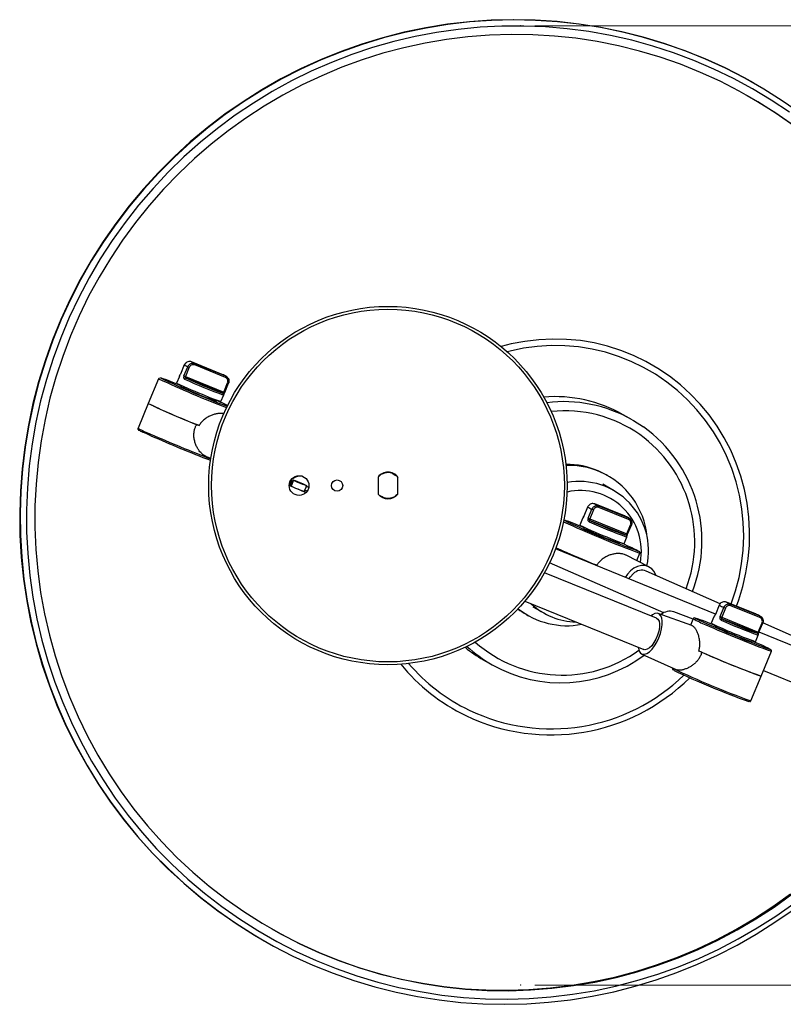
# Model space of a CAD drawing. Header units: millimetres. Extents: x 621 to 846, y 355 to 640.
# Tile 5 of 6: x 621 to 675, y 570 to 640. Entities that reach past the tile are written whole.
import ezdxf

# ---------------------------------------------------------------- set-up
doc = ezdxf.new("R2010")
doc.units = ezdxf.units.MM
doc.header["$PDSIZE"] = -1
doc.styles.add('SLDTEXTSTYLE0', font='TXT', dxfattribs={"width": 0.75})
doc.dimstyles.new('SLDDIMSTYLE2', dxfattribs={"dimtxt": 3.5, "dimasz": 3.302, "dimexe": 0, "dimexo": 0.0625, "dimgap": 0.875, "dimtad": 1, "dimdec": 0, "dimlfac": 5, "dimrnd": 1e-09, "dimzin": 12, "dimdsep": 46, "dimtxsty": 'SLDTEXTSTYLE0', "dimsah": 1, "dimcen": 0.09, "dimadec": 0, "dimazin": 3, "dimtfac": 1, "dimtofl": 0, "dimtmove": 0, "dimatfit": 3, "dimfxl": 0, "dimfrac": 2, "dimtolj": 1, "dimtzin": 12, "dimarcsym": 0})

# ---------------------------------------------------------------- blocks, each defined once
blk = doc.blocks.new('_D_2')
at = {"color": 7, "linetype": 'Continuous', "lineweight": 0}
for p, q in [((657.865, 639.514), (704.861, 639.514)), ((703.861, 639.514), (703.861, 571.514)), ((657.865, 571.514), (704.861, 571.514))]:
    blk.add_line(p, q, dxfattribs=at)
at = {"color": 7, "linetype": 'Continuous', "lineweight": 18}
for points in [[(703.861, 639.514), (703.353, 636.212), (704.369, 636.212)], [(703.861, 571.514), (704.369, 574.816), (703.353, 574.816)]]:
    blk.add_solid(points, dxfattribs=at)
at = {"color": 7, "linetype": 'Continuous', "lineweight": 18, "insert": (699.349, 608.488), "char_height": 3.5, "attachment_point": 1, "rotation": 90, "style": 'SLDTEXTSTYLE0'}
blk.add_mtext('340', dxfattribs=at)

msp = doc.modelspace()

# ---------------------------------------------------------------- linework, layer by layer
at = {"color": 7, "linetype": 'Continuous', "lineweight": 25}
for p, q in [((673.382, 635.444), (673.354, 635.46)), ((635.707, 614.805), (633.538, 615.69)), ((633.538, 615.69), (633.539, 615.69)), ((635.707, 614.805), (633.539, 615.69)), ((633.019, 615.471), (632.75, 614.825)), ((633.019, 615.471), (632.75, 614.825)), ((632.997, 614.704), (633.266, 615.351)), ((633.019, 615.471), (633.019, 615.471)), ((633.373, 615.305), (633.104, 614.659)), ((635.93, 614.585), (633.762, 615.47)), ((633.771, 615.577), (635.939, 614.692)), ((631.201, 614.498), (630.471, 612.744)), ((632.679, 614.664), (632.478, 614.183)), ((632.75, 614.825), (632.75, 614.825)), ((633.104, 614.659), (635.819, 613.55)), ((635.752, 613.468), (633.152, 614.529)), ((635.707, 614.805), (635.707, 614.805)), ((635.819, 613.55), (636.088, 614.196)), ((632.748, 614.049), (632.717, 613.975)), ((635.883, 613.526), (636.152, 614.172)), ((636.151, 614.172), (636.152, 614.172)), ((635.302, 612.899), (635.333, 612.973)), ((635.617, 612.876), (635.817, 613.358)), ((630.471, 612.744), (629.741, 610.99)), ((664.747, 611.589), (664.117, 611.948)), ((634.069, 611.179), (633.899, 611.254)), ((634.569, 608.986), (634.897, 608.86)), ((662.909, 607.687), (662.352, 607.964)), ((640.548, 607.125), (640.622, 607.304)), ((640.767, 607.3), (640.593, 606.88)), ((640.671, 607.284), (640.594, 607.1)), ((646.749, 607.524), (646.749, 606.324)), ((647.744, 607.796), (647.489, 607.865)), ((647.744, 607.796), (648.016, 607.644)), ((648.054, 607.61), (648.149, 607.494)), ((648.149, 606.324), (648.149, 607.524)), ((663.02, 607.623), (662.909, 607.687)), ((640.56, 606.904), (640.449, 606.949)), ((640.449, 606.945), (640.467, 606.936)), ((640.467, 606.936), (640.466, 606.934)), ((640.594, 607.1), (640.548, 607.125)), ((640.595, 606.885), (640.56, 606.904)), ((640.671, 607.068), (640.594, 607.1)), ((641.516, 606.496), (641.691, 606.915)), ((641.558, 606.596), (641.724, 606.526)), ((641.602, 606.686), (641.596, 606.688)), ((641.602, 606.686), (641.677, 606.866)), ((663.44, 606.578), (662.674, 607.015)), ((661.597, 605.397), (661.328, 604.751)), ((661.598, 605.397), (661.329, 604.75)), ((661.597, 605.397), (661.598, 605.397)), ((661.638, 604.605), (661.907, 605.251)), ((662.016, 605.205), (661.747, 604.559)), ((664.208, 604.768), (662.108, 605.621)), ((664.209, 604.768), (662.108, 605.621)), ((662.108, 605.621), (662.108, 605.621)), ((664.497, 604.522), (662.396, 605.374)), ((662.399, 605.484), (664.499, 604.631)), ((661.235, 604.579), (661.043, 604.118)), ((661.235, 604.578), (661.235, 604.579)), ((661.747, 604.559), (664.378, 603.491)), ((664.319, 603.404), (661.801, 604.427)), ((664.208, 604.768), (664.209, 604.768)), ((661.312, 603.985), (661.281, 603.91)), ((664.378, 603.491), (664.647, 604.137)), ((664.434, 603.47), (664.703, 604.116)), ((664.702, 604.117), (664.703, 604.116)), ((664.181, 602.811), (664.374, 603.273)), ((664.373, 603.274), (664.374, 603.273)), ((670.656, 597.802), (659.328, 602.434)), ((663.866, 602.834), (663.897, 602.908)), ((665.943, 601.163), (664.331, 601.986)), ((665.086, 601.601), (665.305, 602.127)), ((667, 597.904), (658.907, 601.447)), ((662.25, 601.272), (662.101, 601.338)), ((666.486, 597.528), (658.543, 600.744)), ((670.989, 598.539), (665.756, 600.864)), ((657.144, 598.721), (665.585, 595.303)), ((657.719, 598.329), (658.485, 597.892)), ((670.921, 598.439), (670.652, 597.793)), ((670.923, 598.438), (670.654, 597.792)), ((670.989, 597.635), (671.258, 598.282)), ((671.368, 598.235), (671.099, 597.589)), ((673.492, 597.828), (671.427, 598.664)), ((671.428, 598.664), (671.427, 598.664)), ((673.493, 597.828), (671.428, 598.664)), ((671.743, 598.517), (673.808, 597.681)), ((673.809, 597.57), (671.744, 598.406)), ((657.261, 597.784), (657.372, 597.721)), ((668.982, 597), (666.607, 597.856)), ((669.07, 597.454), (667.713, 597.974)), ((669.08, 597.479), (668.894, 597.032)), ((670.549, 597.626), (670.357, 597.164)), ((671.099, 597.589), (673.686, 596.542)), ((673.632, 596.453), (671.155, 597.456)), ((673.492, 597.828), (673.493, 597.828)), ((670.627, 597.031), (670.596, 596.957)), ((673.686, 596.542), (673.955, 597.188)), ((673.739, 596.522), (674.008, 597.168)), ((679.235, 594.875), (674.014, 597.195)), ((673.496, 595.858), (673.688, 596.319)), ((677.969, 594.811), (673.746, 596.538)), ((673.181, 595.881), (673.212, 595.955)), ((665.443, 594.983), (667.908, 593.872)), ((669.69, 595.112), (669.484, 595.195)), ((673.889, 593.42), (674.619, 595.174)), ((654.208, 594.575), (654.838, 594.216)), ((667.631, 593.997), (667.62, 593.972)), ((673.159, 591.666), (673.889, 593.42)), ((674.055, 593.819), (677.061, 592.589)), ((638.673, 574.655), (638.701, 574.639))]:
    msp.add_line(p, q, dxfattribs=at)
at = {"color": 8, "linetype": 'Continuous', "lineweight": 25}
for p, q in [((659.91, 604.474), (659.927, 604.464)), ((664.319, 603.403), (664.319, 603.404)), ((670.552, 597.622), (670.549, 597.626)), ((673.634, 596.449), (673.632, 596.453))]:
    msp.add_line(p, q, dxfattribs=at)
at = {"color": 7, "linetype": 'Continuous', "lineweight": 25, "flags": 128}
for points in [[(673.354, 635.46), (672.712, 635.817), (671.333, 636.525), (669.923, 637.169), (668.485, 637.749), (667.021, 638.263), (665.536, 638.71), (664.031, 639.089), (662.51, 639.4), (660.976, 639.641), (659.432, 639.813), (657.881, 639.915), (656.327, 639.947), (654.772, 639.908), (653.219, 639.8), (651.672, 639.621), (650.134, 639.373), (648.607, 639.055), (647.095, 638.669), (645.602, 638.216), (644.129, 637.695), (642.68, 637.109), (641.259, 636.459), (639.866, 635.745), (638.507, 634.969), (637.182, 634.133), (635.896, 633.239), (634.65, 632.288), (633.447, 631.282), (632.29, 630.223), (631.18, 629.113), (630.12, 627.955), (629.113, 626.751), (628.16, 625.503), (627.262, 624.214), (626.423, 622.887), (625.643, 621.523), (624.925, 620.127), (624.269, 618.7), (623.676, 617.245), (623.15, 615.767), (622.689, 614.266), (622.295, 612.747), (621.969, 611.212), (621.712, 609.665), (621.524, 608.109), (621.406, 606.547), (621.357, 604.981), (621.377, 603.416), (621.468, 601.854), (621.628, 600.299), (621.858, 598.753), (622.156, 597.22), (622.522, 595.702), (622.956, 594.204), (623.457, 592.727), (624.023, 591.275), (624.653, 589.851), (625.346, 588.458), (626.102, 587.098), (626.917, 585.774), (627.792, 584.489), (628.723, 583.245), (629.709, 582.045), (630.747, 580.892), (631.837, 579.787), (632.976, 578.733), (634.161, 577.733), (635.39, 576.787), (636.66, 575.898), (637.969, 575.068), (638.673, 574.655)], [(676.666, 633.313), (675.395, 634.201), (674.086, 635.031), (672.74, 635.801), (671.361, 636.509), (669.951, 637.153), (668.512, 637.733), (667.049, 638.247), (665.564, 638.694), (664.059, 639.073), (662.538, 639.384), (661.004, 639.625), (659.46, 639.797), (657.909, 639.899), (656.355, 639.931), (654.799, 639.892), (653.247, 639.784), (651.7, 639.605), (650.161, 639.357), (648.635, 639.039), (647.123, 638.653), (645.63, 638.2), (644.157, 637.679), (642.708, 637.093), (641.286, 636.443), (639.894, 635.729), (638.535, 634.953), (637.21, 634.117), (635.924, 633.223), (634.678, 632.272), (633.475, 631.266), (632.318, 630.207), (631.208, 629.097), (630.148, 627.939), (629.141, 626.735), (628.187, 625.487), (627.29, 624.199), (626.451, 622.871), (625.671, 621.508), (624.952, 620.111), (624.296, 618.684), (623.704, 617.23), (623.177, 615.751), (622.717, 614.25), (622.323, 612.731), (621.997, 611.196), (621.74, 609.65), (621.552, 608.093), (621.433, 606.531), (621.384, 604.966), (621.405, 603.4), (621.496, 601.838), (621.656, 600.283), (621.886, 598.737), (622.184, 597.204), (622.55, 595.686), (622.984, 594.188), (623.484, 592.711), (624.05, 591.259), (624.681, 589.835), (625.374, 588.442), (626.13, 587.082), (626.945, 585.758), (627.819, 584.473), (628.75, 583.229), (629.736, 582.029), (630.775, 580.876), (631.865, 579.771), (633.004, 578.717), (634.189, 577.717), (635.417, 576.771), (636.688, 575.882), (637.997, 575.052), (639.343, 574.282), (640.722, 573.575)], [(675.895, 633.382), (674.611, 634.239), (673.289, 635.037), (671.932, 635.773), (670.543, 636.446), (669.124, 637.055), (667.679, 637.599), (666.21, 638.076), (664.721, 638.486), (663.213, 638.827), (661.692, 639.099), (660.159, 639.301), (658.617, 639.433), (657.07, 639.495), (655.522, 639.487), (653.974, 639.408), (652.431, 639.259), (650.896, 639.04), (649.371, 638.751), (647.86, 638.394), (646.365, 637.968), (644.891, 637.475), (643.439, 636.915), (642.013, 636.291), (640.616, 635.602), (639.251, 634.851), (637.92, 634.039), (636.626, 633.168), (635.372, 632.239), (634.16, 631.255), (632.993, 630.217), (631.874, 629.127), (630.804, 627.988), (629.785, 626.803), (628.82, 625.572), (627.911, 624.3), (627.06, 622.988), (626.268, 621.64), (625.537, 620.258), (624.868, 618.844), (624.263, 617.402), (623.723, 615.935), (623.249, 614.446), (622.842, 612.937), (622.504, 611.412), (622.234, 609.874), (622.033, 608.326), (621.901, 606.771), (621.84, 605.213), (621.848, 603.654), (621.927, 602.098), (622.075, 600.548), (622.293, 599.007), (622.58, 597.479), (622.935, 595.966), (623.358, 594.471), (623.848, 592.998), (624.404, 591.549), (625.025, 590.128), (625.709, 588.737), (626.455, 587.379), (627.262, 586.058), (628.127, 584.775), (629.05, 583.534), (630.028, 582.336), (631.059, 581.185), (632.142, 580.082), (633.273, 579.03), (634.451, 578.032), (635.673, 577.088), (636.937, 576.202), (638.24, 575.374), (639.58, 574.607), (640.953, 573.902)], [(676.203, 632.421), (674.953, 633.3), (673.664, 634.12), (672.338, 634.88), (670.979, 635.578), (669.589, 636.213), (668.171, 636.783), (666.728, 637.287), (665.263, 637.724), (663.779, 638.093), (662.279, 638.394), (660.766, 638.626), (659.244, 638.788), (657.715, 638.879), (656.182, 638.901), (654.65, 638.853), (653.121, 638.734), (651.597, 638.545), (650.083, 638.287), (648.582, 637.96), (647.096, 637.565), (645.628, 637.102), (644.183, 636.573), (642.762, 635.978), (641.369, 635.319), (640.006, 634.597), (638.677, 633.814), (637.383, 632.971), (636.129, 632.071), (634.916, 631.114), (633.747, 630.103), (632.624, 629.04), (631.549, 627.927), (630.526, 626.767), (629.556, 625.562), (628.64, 624.314), (627.782, 623.026), (626.982, 621.701), (626.243, 620.341), (625.565, 618.949), (624.951, 617.528), (624.402, 616.082), (623.918, 614.613), (623.5, 613.123), (623.151, 611.617), (622.869, 610.097), (622.657, 608.567), (622.513, 607.029), (622.44, 605.487), (622.436, 603.944), (622.502, 602.403), (622.637, 600.868), (622.842, 599.341), (623.116, 597.826), (623.458, 596.326), (623.868, 594.844), (624.345, 593.383), (624.887, 591.946), (625.494, 590.536), (626.165, 589.156), (626.897, 587.809), (627.69, 586.498), (628.542, 585.225), (629.451, 583.993), (630.416, 582.805), (631.433, 581.662), (632.502, 580.568), (633.62, 579.525), (634.784, 578.534), (635.992, 577.599), (637.242, 576.72), (638.531, 575.9), (639.857, 575.14), (641.216, 574.442)], [(676.175, 632.437), (674.925, 633.316), (673.636, 634.136), (672.915, 634.56)], [(633.762, 615.47), (633.768, 615.489), (633.774, 615.507), (633.778, 615.524), (633.78, 615.54), (633.781, 615.553), (633.779, 615.564), (633.776, 615.572), (633.771, 615.577)], [(635.939, 614.692), (635.944, 614.687), (635.947, 614.679), (635.949, 614.668), (635.949, 614.655), (635.946, 614.639), (635.942, 614.622), (635.937, 614.603), (635.93, 614.585)], [(664.747, 611.589), (664.855, 611.526), (665.549, 611.078)], [(630.659, 610.453), (630.373, 610.579), (630.139, 610.685), (630.134, 610.687)], [(640.607, 607.311), (640.639, 607.298), (640.671, 607.284)], [(640.767, 607.3), (640.801, 607.281), (640.9, 607.237), (641.049, 607.172), (641.225, 607.098), (641.402, 607.025), (641.553, 606.965), (641.654, 606.926), (641.691, 606.915), (641.657, 606.934), (641.558, 606.978), (641.409, 607.043), (641.233, 607.117), (641.056, 607.19), (640.905, 607.25), (640.804, 607.289), (640.767, 607.3)], [(640.46, 607.052), (640.625, 606.985), (640.635, 606.981)], [(640.635, 606.981), (640.495, 607.038), (640.46, 607.052)], [(641.724, 606.526), (641.721, 606.528), (641.558, 606.596)], [(662.396, 605.374), (662.403, 605.393), (662.408, 605.411), (662.412, 605.429), (662.413, 605.445), (662.412, 605.459), (662.41, 605.47), (662.405, 605.479), (662.399, 605.484)], [(661.235, 604.578), (661.244, 604.595), (661.255, 604.609)], [(664.499, 604.631), (664.505, 604.626), (664.51, 604.618), (664.513, 604.606), (664.513, 604.592), (664.512, 604.576), (664.509, 604.558), (664.504, 604.54), (664.497, 604.522)], [(664.434, 603.47), (664.434, 603.47), (664.434, 603.47)], [(666.441, 600.56), (666.435, 600.576), (666.311, 600.828), (666.137, 601.03), (665.923, 601.173), (665.679, 601.25), (665.415, 601.258), (665.144, 601.197), (664.88, 601.069), (664.633, 600.879), (664.416, 600.638), (664.27, 600.413)], [(664.521, 600.311), (664.625, 600.463), (664.826, 600.672)], [(670.923, 598.438), (670.921, 598.439), (670.921, 598.439)], [(671.744, 598.406), (671.751, 598.425), (671.756, 598.443), (671.759, 598.461), (671.76, 598.477), (671.759, 598.491), (671.755, 598.503), (671.75, 598.512), (671.743, 598.517)], [(666.486, 597.528), (666.583, 597.455), (666.658, 597.313), (666.694, 597.114), (666.688, 596.872), (666.642, 596.601), (666.557, 596.318), (666.439, 596.041), (666.297, 595.788), (666.137, 595.574), (665.972, 595.413), (665.81, 595.315), (665.663, 595.287), (665.585, 595.303)], [(666.647, 596.131), (666.761, 596.445), (666.841, 596.758), (666.883, 597.055), (666.885, 597.322), (666.848, 597.546), (666.773, 597.718), (666.663, 597.829), (666.524, 597.874), (666.362, 597.85), (666.185, 597.76), (666.09, 597.688)], [(670.654, 597.792), (670.652, 597.793), (670.652, 597.793)], [(673.809, 597.57), (673.816, 597.589), (673.821, 597.607), (673.824, 597.625), (673.825, 597.641), (673.824, 597.655), (673.821, 597.667), (673.815, 597.675), (673.808, 597.681)], [(674.008, 597.168), (674.008, 597.168), (674.006, 597.169)], [(665.189, 595.464), (665.199, 595.392), (665.256, 595.192), (665.349, 595.05), (665.474, 594.972), (665.625, 594.961), (665.796, 595.018), (665.978, 595.141), (666.162, 595.323), (666.341, 595.556), (666.505, 595.83), (666.647, 596.131)], [(673.66, 596.435), (673.649, 596.444), (673.632, 596.453)], [(641.188, 574.458), (642.578, 573.823), (643.996, 573.253), (645.439, 572.749), (646.904, 572.312), (648.388, 571.943), (649.888, 571.642), (651.401, 571.41), (652.923, 571.248), (654.452, 571.156), (655.984, 571.135), (657.517, 571.183), (659.046, 571.302), (660.57, 571.49), (662.084, 571.748), (663.585, 572.076), (665.071, 572.471), (666.539, 572.934), (667.984, 573.463), (669.405, 574.058), (670.798, 574.717), (672.161, 575.438), (673.49, 576.222), (674.784, 577.064), (676.038, 577.965)], [(641.216, 574.442), (642.606, 573.807), (644.024, 573.237), (645.467, 572.733), (646.932, 572.296), (648.416, 571.927), (649.916, 571.626), (651.429, 571.394), (652.951, 571.232), (654.48, 571.14), (656.012, 571.119), (657.545, 571.167), (659.074, 571.286), (660.598, 571.474), (662.112, 571.733), (663.613, 572.06), (665.099, 572.455), (666.566, 572.918), (668.012, 573.447), (669.433, 574.042), (670.826, 574.701), (672.189, 575.423), (673.518, 576.206), (674.812, 577.048), (676.066, 577.949)], [(640.953, 573.902), (642.358, 573.261), (643.79, 572.684), (645.247, 572.174), (646.727, 571.731), (648.226, 571.355), (649.741, 571.049), (651.268, 570.811), (652.806, 570.644), (654.351, 570.547), (655.899, 570.52), (657.447, 570.564), (658.993, 570.678), (660.532, 570.862), (662.063, 571.116), (663.582, 571.439), (665.085, 571.831), (666.57, 572.29), (668.033, 572.817), (669.472, 573.409), (670.884, 574.065), (672.265, 574.785), (673.614, 575.567), (674.927, 576.409), (676.201, 577.309)], [(640.722, 573.575), (642.133, 572.93), (643.571, 572.35), (645.034, 571.837), (646.52, 571.39), (648.025, 571.01), (649.545, 570.7), (651.079, 570.458), (652.623, 570.286), (654.174, 570.184), (655.729, 570.152), (657.284, 570.191), (658.837, 570.3), (660.384, 570.478), (661.922, 570.727), (663.448, 571.044), (664.96, 571.43), (666.454, 571.884), (667.926, 572.404), (669.375, 572.99), (670.797, 573.641), (672.189, 574.355), (673.549, 575.13), (674.873, 575.966), (676.159, 576.861)], [(639.225, 575.492), (639.829, 575.156), (641.188, 574.458)]]:
    msp.add_lwpolyline(points, dxfattribs=at)
at = {"color": 8, "linetype": 'Continuous', "lineweight": 25, "flags": 128}
for points in [[(672.142, 598.375), (672.304, 598.822), (672.594, 599.772), (672.817, 600.739), (672.972, 601.719), (673.057, 602.707), (673.074, 603.698), (673.021, 604.686), (672.898, 605.668), (672.707, 606.637), (672.449, 607.59), (672.124, 608.521), (671.735, 609.427), (671.282, 610.301), (670.769, 611.141), (670.199, 611.941), (669.573, 612.699), (668.895, 613.409), (668.168, 614.069), (667.397, 614.675), (666.584, 615.224), (665.734, 615.714), (664.851, 616.142), (663.94, 616.506), (663.005, 616.804), (662.051, 617.034), (661.082, 617.196), (660.103, 617.289), (659.12, 617.311), (658.136, 617.264), (657.158, 617.147), (656.189, 616.962), (655.464, 616.775)], [(671.761, 598.529), (672.075, 599.453), (672.325, 600.404), (672.506, 601.37), (672.618, 602.346), (672.659, 603.326), (672.63, 604.307), (672.531, 605.281), (672.362, 606.246), (672.125, 607.194), (671.82, 608.123), (671.448, 609.025), (671.013, 609.898), (670.516, 610.736), (669.96, 611.536), (669.347, 612.292), (668.682, 613.001), (667.966, 613.659), (667.205, 614.263), (666.402, 614.81), (665.561, 615.296), (664.687, 615.72), (663.784, 616.079), (662.857, 616.37), (661.911, 616.594), (660.95, 616.748), (659.98, 616.832), (659.006, 616.845), (658.032, 616.787), (657.065, 616.659), (656.108, 616.461), (655.897, 616.407)], [(631.333, 614.552), (631.332, 614.552), (631.332, 614.55)], [(661.329, 604.75), (661.328, 604.751), (661.328, 604.751)], [(665.25, 602.257), (665.251, 602.258), (665.249, 602.261)], [(669.215, 597.534), (669.213, 597.529), (669.25, 597.506)], [(674.565, 595.304), (674.563, 595.308), (674.563, 595.309)], [(650.761, 571.5), (651.322, 571.423), (652.846, 571.26), (654.377, 571.168), (655.91, 571.147), (657.444, 571.195), (658.975, 571.314), (660.5, 571.503), (662.015, 571.761), (663.518, 572.088), (665.005, 572.484), (666.474, 572.947), (667.921, 573.477), (669.343, 574.072), (670.737, 574.732), (672.101, 575.454), (673.432, 576.238), (674.726, 577.082), (675.982, 577.983)]]:
    msp.add_lwpolyline(points, dxfattribs=at)
at = {"color": 7, "linetype": 'Continuous', "lineweight": 25}
for centre, radius in [((647.449, 606.924), 12.7), ((647.449, 606.924), 12.5), ((641.149, 606.924), 0.7), ((643.849, 606.924), 0.4)]:
    msp.add_circle(centre, radius, dxfattribs=at)
for centre, radius, start, end in [((634.415, 617.193), 1.739, 239.76707, 248.27712), ((634.223, 617.628), 2.47, 240.84049, 247.2037), ((634.746, 618.69), 3.653, 246.09593, 247.91263), ((661.294, 678.562), 70.677, 244.91691, 249.08121), ((627.118, 601.281), 13.925, 66.20403, 72.37837), ((634.477, 618.044), 3.653, 246.09593, 247.91263), ((633.132, 614.439), 0.0922, 77.36455, 163.8996), ((651.294, 655.219), 44.654, 245.87629, 249.70587), ((648.71, 648.92), 37.746, 245.65906, 249.92311), ((635.064, 613.189), 1.739, 59.76707, 68.27712), ((644.202, 638.417), 26.922, 244.18359, 248.96861), ((643.968, 637.361), 25.951, 244.30734, 250.49224), ((639.531, 624.683), 12.439, 246.34935, 251.66207), ((610.43, 554.801), 63.249, 66.06261, 66.82468), ((635.713, 613.375), 0.1, 337.37102, 67.28364), ((659.275, 603.447), 9.783, 60.33428, 94.59903), ((652.14, 657.782), 49.98, 244.30629, 248.83587), ((651.586, 656.628), 48.7, 244.30539, 248.70453), ((659.773, 603.004), 9.928, 338.78257, 54.42235), ((671.949, 704.765), 102.955, 246.35613, 248.8944), ((660.15, 602.84), 5.577, 66.73854, 90.91503), ((660.261, 602.776), 5.578, 66.73964, 91.97872), ((641.239, 606.756), 0.84, 80.008, 156.24055), ((647.449, 607.007), 0.87, 36.44734, 143.55266), ((647.449, 606.924), 0.92, 71.2836, 139.54092), ((661.005, 602.303), 4.914, 347.44443, 100.06245), ((660.239, 602.762), 5.6, 5.32596, 66.59204), ((697.543, 742.392), 146.997, 247.14475, 247.65177), ((692.924, 731.296), 134.973, 247.12919, 247.67508), ((596.743, 500.31), 115.243, 67.62532, 67.70285), ((597.289, 501.466), 114.365, 67.07492, 67.18212), ((647.449, 606.858), 0.88, 217.29402, 322.70598), ((663.877, 609.832), 4.986, 242.812, 246.72962), ((663.501, 608.876), 3.96, 246.25068, 247.96914), ((663.796, 608.825), 3.622, 242.23215, 247.30947), ((654.822, 589.043), 16.26, 66.51978, 71.75659), ((686.556, 661.177), 62.654, 244.84853, 250.12035), ((663.233, 608.23), 3.96, 246.25068, 247.96914), ((661.786, 604.337), 0.0912, 80.34538, 165.29011), ((676.045, 635.839), 34.491, 245.60841, 250.12508), ((662.812, 601.426), 3.622, 62.23215, 67.30947), ((674.104, 631.365), 30.216, 244.38905, 248.90562), ((672.599, 627.455), 26.124, 244.32782, 250.47176), ((667.153, 612.05), 9.705, 246.14717, 252.16815), ((664.281, 603.312), 0.0999, 27.81387, 67.43455), ((696.354, 685.049), 90.447, 245.85605, 247.74644), ((697.074, 686.686), 92.236, 245.86389, 247.81378), ((656.495, 584.817), 19.517, 63.35168, 67.74967), ((665.444, 600.027), 0.893, 69.56322, 133.83302), ((660.013, 602.609), 5.554, 232.86499, 240.30071), ((660.134, 602.567), 5.577, 231.6289, 280.78302), ((660.903, 602.13), 4.879, 227.45851, 268.45305), ((673.813, 604.204), 6.45, 243.37505, 246.6604), ((672.894, 602.01), 4.072, 246.31245, 247.99821), ((673.578, 602.868), 4.722, 242.90576, 247.12969), ((667.436, 597.032), 0.981, 73.62282, 129.93031), ((663.561, 580.507), 17.941, 66.84794, 71.63024), ((675.495, 610.016), 13.983, 243.47215, 247.19062), ((672.625, 601.364), 4.072, 246.31245, 247.99821), ((671.143, 597.366), 0.0909, 81.87053, 165.90646), ((684.909, 627.764), 33.283, 245.59168, 250.1974), ((671.658, 593.477), 4.722, 62.90576, 67.12969), ((695.496, 653.299), 61.657, 245.64952, 250.15443), ((684.597, 626.949), 33.014, 244.44811, 250.35147), ((681.047, 618.663), 24.091, 244.28843, 249.06702), ((675.857, 604.054), 8.6, 246.59279, 251.87043), ((659.037, 603.041), 9.746, 231.06735, 240.30025), ((664.995, 576.058), 21.497, 63.573, 67.56251), ((659.699, 602.798), 9.863, 240.46965, 306.85488), ((696.267, 655.121), 65.634, 245.9083, 250.06516), ((694.042, 649.498), 59.59, 245.87877, 250.23298), ((694.206, 650.032), 62.143, 244.72893, 250.0703)]:
    msp.add_arc(centre, radius, start, end, dxfattribs=at)
at = {"color": 8, "linetype": 'Continuous', "lineweight": 25}
for centre, radius, start, end in [((660.979, 677.83), 69.984, 244.81778, 249.1007), ((636.364, 614.819), 0.681, 246.15153, 251.85988), ((636.095, 614.173), 0.681, 246.15153, 251.85988), ((659.903, 603.085), 9.787, 60.33793, 97.01126), ((659.981, 603.032), 9.193, 54.74669, 96.04527), ((633.216, 617.218), 7.132, 240.8387, 248.77748), ((675.258, 712.678), 111.433, 246.39353, 248.76075), ((659.855, 602.949), 9.334, 339.05781, 54.4111), ((661.086, 602.25), 4.321, 349.63213, 102.63698), ((688.965, 667.146), 69.19, 245.14961, 250.00397), ((678.433, 641.706), 40.924, 245.86128, 249.90635), ((664.86, 604.613), 0.522, 245.86399, 252.45134), ((664.675, 604.187), 0.757, 246.84405, 251.38214), ((672.55, 603.696), 7.12, 240.83032, 248.78245), ((670.644, 597.584), 0.1, 130.08366, 157.398), ((696.605, 656.01), 64.687, 245.68889, 250.13095), ((687.407, 633.899), 40.005, 245.87356, 249.94518), ((674.143, 597.605), 0.458, 245.69159, 252.77162), ((673.941, 597.135), 0.646, 246.72056, 251.74266), ((659.668, 602.685), 9.749, 227.24343, 240.29871), ((659.793, 602.736), 9.251, 228.26066, 306.01182), ((658.964, 602.977), 13.734, 219.41873, 244.13281), ((658.997, 602.97), 13.294, 220.65355, 244.13325), ((692.665, 646.331), 58.04, 244.43696, 250.36262), ((659.001, 603.192), 13.943, 244.38059, 314.84498), ((659.033, 603.175), 13.495, 244.3735, 314.10243)]:
    msp.add_arc(centre, radius, start, end, dxfattribs=at)
at = {"color": 7, "linetype": 'Continuous', "lineweight": 25}
for points, knots in [([(633.539, 615.69), (633.495, 615.703), (633.405, 615.729), (633.264, 615.708), (633.141, 615.642), (633.06, 615.555), (633.03, 615.493), (633.019, 615.471)], [0, 0, 0, 0, 0.22446, 0.45068, 0.671282, 0.884291, 1, 1, 1, 1]), ([(633.266, 615.351), (633.286, 615.389), (633.327, 615.467), (633.43, 615.552), (633.549, 615.601), (633.669, 615.609), (633.74, 615.587), (633.771, 615.577)], [0, 0, 0, 0, 0.206653, 0.412691, 0.62025, 0.832849, 1, 1, 1, 1]), ([(633.762, 615.47), (633.737, 615.478), (633.682, 615.496), (633.589, 615.491), (633.497, 615.456), (633.419, 615.393), (633.388, 615.334), (633.373, 615.305)], [0, 0, 0, 0, 0.168964, 0.382698, 0.590095, 0.795004, 1, 1, 1, 1]), ([(631.261, 614.554), (631.251, 614.55), (631.231, 614.54), (631.206, 614.515), (631.202, 614.497), (631.201, 614.492)], [0, 0, 0, 0, 0.412728, 0.848275, 1, 1, 1, 1]), ([(632.679, 614.664), (632.68, 614.667), (632.684, 614.677), (632.701, 614.712), (632.725, 614.764), (632.742, 614.804), (632.75, 614.825)], [0, 0, 0, 0, 0.141585, 0.434371, 0.718994, 1, 1, 1, 1]), ([(632.997, 614.704), (632.993, 614.693), (632.98, 614.661), (632.971, 614.604), (632.976, 614.542), (633, 614.491), (633.029, 614.474), (633.043, 614.465)], [0, 0, 0, 0, 0.109034, 0.312539, 0.530032, 0.763836, 1, 1, 1, 1]), ([(633.152, 614.529), (633.141, 614.535), (633.12, 614.546), (633.101, 614.575), (633.093, 614.608), (633.096, 614.637), (633.102, 614.653), (633.104, 614.659)], [0, 0, 0, 0, 0.249498, 0.48631, 0.699345, 0.895396, 1, 1, 1, 1]), ([(636.08, 614.591), (636.07, 614.603), (636.047, 614.627), (636.015, 614.651), (635.987, 614.67), (635.955, 614.688), (635.905, 614.714), (635.828, 614.751), (635.745, 614.788), (635.714, 614.802)], [0, 0, 0, 0, 0.057899, 0.121286, 0.180869, 0.270129, 0.457831, 0.795518, 1, 1, 1, 1]), ([(636.088, 614.196), (636.094, 614.214), (636.112, 614.263), (636.115, 614.352), (636.085, 614.451), (636.022, 614.536), (635.96, 614.569), (635.93, 614.585)], [0, 0, 0, 0, 0.114754, 0.3263, 0.546291, 0.773277, 1, 1, 1, 1]), ([(635.939, 614.692), (635.98, 614.67), (636.062, 614.626), (636.146, 614.512), (636.187, 614.379), (636.183, 614.261), (636.16, 614.195), (636.151, 614.172)], [0, 0, 0, 0, 0.22446, 0.45068, 0.671282, 0.884291, 1, 1, 1, 1]), ([(635.819, 613.55), (635.815, 613.54), (635.806, 613.52), (635.792, 613.494), (635.777, 613.475), (635.764, 613.466), (635.756, 613.467), (635.752, 613.468)], [0, 0, 0, 0, 0.189107, 0.382292, 0.585338, 0.805443, 1, 1, 1, 1]), ([(635.817, 613.358), (635.819, 613.361), (635.824, 613.372), (635.837, 613.41), (635.858, 613.465), (635.874, 613.506), (635.882, 613.526)], [0, 0, 0, 0, 0.1415851, 0.4343707, 0.7189936, 1, 1, 1, 1]), ([(635.822, 612.018), (635.798, 612.022), (635.744, 612.033), (635.621, 612.042), (635.483, 612.038), (635.3, 612.013), (635.106, 611.967), (634.906, 611.892), (634.746, 611.813), (634.623, 611.741), (634.503, 611.659), (634.395, 611.571), (634.268, 611.451), (634.159, 611.323), (634.092, 611.216), (634.069, 611.179)], [0, 0, 0, 0, 0.045193, 0.101043, 0.213794, 0.270764, 0.38936, 0.5099, 0.574694, 0.639919, 0.706545, 0.773685, 0.829692, 0.942762, 1, 1, 1, 1]), ([(629.743, 610.988), (629.74, 610.983), (629.731, 610.965), (629.733, 610.933), (629.743, 610.904), (629.757, 610.885), (629.772, 610.869), (629.791, 610.856), (629.826, 610.835), (629.911, 610.791), (630.02, 610.739), (630.114, 610.696), (630.137, 610.686)], [0, 0, 0, 0, 0.0140607, 0.0436563, 0.0696321, 0.0965109, 0.1327607, 0.2055839, 0.3568254, 0.6255933, 0.9119081, 1, 1, 1, 1]), ([(634.57, 608.989), (634.558, 608.993), (634.518, 609.004), (634.449, 609.043), (634.363, 609.098), (634.274, 609.171), (634.177, 609.265), (634.091, 609.369), (634.014, 609.478), (633.952, 609.58), (633.894, 609.69), (633.841, 609.808), (633.793, 609.936), (633.753, 610.073), (633.723, 610.216), (633.699, 610.397), (633.696, 610.613), (633.725, 610.813), (633.776, 610.994), (633.829, 611.128), (633.882, 611.222), (633.899, 611.254)], [0, 0, 0, 0, 0.020766, 0.066874, 0.113741, 0.167155, 0.221111, 0.286688, 0.332154, 0.378156, 0.424422, 0.471217, 0.521875, 0.573221, 0.624922, 0.677376, 0.766181, 0.850821, 0.887771, 0.962325, 1, 1, 1, 1]), ([(648.149, 606.331), (648.064, 606.25), (647.892, 606.085), (647.538, 605.988), (647.178, 606.015), (646.983, 606.14), (646.89, 606.2)], [0, 0, 0, 0, 0.249123, 0.50692, 0.764716, 1, 1, 1, 1]), ([(662.108, 605.621), (662.065, 605.633), (661.978, 605.659), (661.84, 605.635), (661.719, 605.569), (661.639, 605.481), (661.609, 605.419), (661.598, 605.397)], [0, 0, 0, 0, 0.2244597, 0.4506802, 0.6712822, 0.8842905, 1, 1, 1, 1]), ([(661.907, 605.251), (661.927, 605.29), (661.968, 605.368), (662.068, 605.454), (662.184, 605.504), (662.3, 605.514), (662.369, 605.493), (662.399, 605.484)], [0, 0, 0, 0, 0.206653, 0.412691, 0.62025, 0.832849, 1, 1, 1, 1]), ([(662.396, 605.374), (662.373, 605.382), (662.319, 605.399), (662.229, 605.393), (662.139, 605.356), (662.062, 605.293), (662.031, 605.234), (662.016, 605.205)], [0, 0, 0, 0, 0.168964, 0.382698, 0.590095, 0.795004, 1, 1, 1, 1]), ([(661.235, 604.578), (661.236, 604.579), (661.238, 604.58), (661.253, 604.601), (661.276, 604.639), (661.303, 604.69), (661.321, 604.73), (661.329, 604.75)], [0, 0, 0, 0, 0.1833419, 0.3982497, 0.6034929, 0.803014, 1, 1, 1, 1]), ([(661.262, 604.617), (661.262, 604.617), (661.252, 604.61), (661.24, 604.596), (661.237, 604.582), (661.236, 604.579)], [0, 0, 0, 0, 0.021304, 0.829797, 1, 1, 1, 1]), ([(661.328, 604.751), (661.326, 604.745), (661.315, 604.72), (661.295, 604.677), (661.271, 604.634), (661.256, 604.61), (661.252, 604.605), (661.252, 604.605), (661.255, 604.608), (661.255, 604.608)], [0, 0, 0, 0, 0.075496, 0.304954, 0.542455, 0.790919, 0.912173, 0.983671, 1, 1, 1, 1]), ([(661.638, 604.605), (661.633, 604.594), (661.621, 604.561), (661.613, 604.504), (661.622, 604.441), (661.649, 604.389), (661.681, 604.37), (661.697, 604.36)], [0, 0, 0, 0, 0.1090342, 0.3125385, 0.5300317, 0.7638355, 1, 1, 1, 1]), ([(661.801, 604.427), (661.79, 604.433), (661.768, 604.445), (661.746, 604.474), (661.737, 604.507), (661.739, 604.537), (661.745, 604.553), (661.747, 604.559)], [0, 0, 0, 0, 0.249498, 0.48631, 0.699345, 0.895396, 1, 1, 1, 1]), ([(664.572, 604.592), (664.551, 604.604), (664.512, 604.628), (664.456, 604.655), (664.365, 604.698), (664.262, 604.744), (664.214, 604.766)], [0, 0, 0, 0, 0.192443, 0.36623, 0.706198, 1, 1, 1, 1]), ([(664.647, 604.137), (664.653, 604.154), (664.67, 604.204), (664.674, 604.292), (664.646, 604.39), (664.585, 604.474), (664.526, 604.506), (664.497, 604.522)], [0, 0, 0, 0, 0.114754, 0.3263, 0.546291, 0.773277, 1, 1, 1, 1]), ([(664.499, 604.631), (664.539, 604.61), (664.618, 604.567), (664.7, 604.454), (664.738, 604.323), (664.733, 604.205), (664.71, 604.14), (664.702, 604.117)], [0, 0, 0, 0, 0.22446, 0.45068, 0.671282, 0.884291, 1, 1, 1, 1]), ([(664.378, 603.491), (664.373, 603.481), (664.365, 603.46), (664.352, 603.434), (664.34, 603.414), (664.329, 603.404), (664.322, 603.404), (664.319, 603.404)], [0, 0, 0, 0, 0.189107, 0.382292, 0.585338, 0.805443, 1, 1, 1, 1]), ([(664.373, 603.275), (664.376, 603.285), (664.384, 603.305), (664.379, 603.336), (664.372, 603.355), (664.367, 603.363), (664.366, 603.364)], [0, 0, 0, 0, 0.320959, 0.651014, 0.936486, 1, 1, 1, 1]), ([(664.38, 603.304), (664.38, 603.303), (664.38, 603.303), (664.382, 603.311), (664.387, 603.332), (664.398, 603.374), (664.415, 603.425), (664.429, 603.457), (664.434, 603.47)], [0, 0, 0, 0, 0.036411, 0.148662, 0.342779, 0.592985, 0.848775, 1, 1, 1, 1]), ([(664.331, 601.985), (664.322, 601.99), (664.257, 602.026), (664.147, 602.061), (664.007, 602.09), (663.863, 602.106), (663.714, 602.106), (663.519, 602.087), (663.314, 602.046), (663.107, 601.975), (662.94, 601.899), (662.814, 601.829), (662.691, 601.749), (662.58, 601.662), (662.451, 601.543), (662.34, 601.415), (662.272, 601.308), (662.25, 601.272)], [0, 0, 0, 0, 0.0154661, 0.1184216, 0.1711338, 0.2196172, 0.317496, 0.3669515, 0.4699044, 0.5745449, 0.6307924, 0.6874146, 0.7452521, 0.8035361, 0.8521555, 0.9503114, 1, 1, 1, 1]), ([(665.302, 602.124), (665.304, 602.128), (665.314, 602.143), (665.314, 602.175), (665.305, 602.207), (665.293, 602.227), (665.287, 602.233), (665.284, 602.236)], [0, 0, 0, 0, 0.0811706, 0.3454914, 0.5685902, 0.7902565, 1, 1, 1, 1]), ([(671.428, 598.664), (671.385, 598.676), (671.299, 598.701), (671.163, 598.677), (671.043, 598.61), (670.963, 598.523), (670.933, 598.46), (670.923, 598.438)], [0, 0, 0, 0, 0.22446, 0.45068, 0.671282, 0.884291, 1, 1, 1, 1]), ([(671.258, 598.282), (671.267, 598.301), (671.286, 598.341), (671.324, 598.394), (671.369, 598.441), (671.419, 598.48), (671.475, 598.51), (671.533, 598.531), (671.593, 598.541), (671.649, 598.541), (671.7, 598.533), (671.729, 598.522), (671.743, 598.517)], [0, 0, 0, 0, 0.101903, 0.206725, 0.308353, 0.412815, 0.515218, 0.620409, 0.725296, 0.833045, 0.915856, 1, 1, 1, 1]), ([(671.744, 598.406), (671.721, 598.414), (671.668, 598.43), (671.579, 598.424), (671.491, 598.387), (671.414, 598.323), (671.384, 598.264), (671.368, 598.235)], [0, 0, 0, 0, 0.168964, 0.382698, 0.590095, 0.795004, 1, 1, 1, 1]), ([(669.178, 597.542), (669.17, 597.542), (669.157, 597.542), (669.121, 597.529), (669.092, 597.507), (669.085, 597.487), (669.083, 597.48)], [0, 0, 0, 0, 0.369355, 0.622113, 0.872131, 1, 1, 1, 1]), ([(670.589, 597.671), (670.586, 597.67), (670.573, 597.664), (670.558, 597.647), (670.552, 597.629), (670.55, 597.624)], [0, 0, 0, 0, 0.143234, 0.730643, 1, 1, 1, 1]), ([(670.552, 597.622), (670.553, 597.623), (670.557, 597.623), (670.574, 597.644), (670.599, 597.681), (670.627, 597.731), (670.645, 597.772), (670.654, 597.792)], [0, 0, 0, 0, 0.183342, 0.39825, 0.603493, 0.803014, 1, 1, 1, 1]), ([(670.65, 597.788), (670.648, 597.783), (670.639, 597.761), (670.619, 597.722), (670.597, 597.683), (670.584, 597.664), (670.578, 597.657), (670.579, 597.658), (670.579, 597.658)], [0, 0, 0, 0, 0.064404, 0.331714, 0.606111, 0.842331, 0.976241, 1, 1, 1, 1]), ([(670.989, 597.635), (670.985, 597.624), (670.973, 597.592), (670.965, 597.534), (670.975, 597.471), (671.004, 597.417), (671.038, 597.398), (671.054, 597.388)], [0, 0, 0, 0, 0.109034, 0.312539, 0.530032, 0.763836, 1, 1, 1, 1]), ([(671.155, 597.456), (671.144, 597.462), (671.121, 597.474), (671.099, 597.503), (671.09, 597.537), (671.091, 597.567), (671.097, 597.583), (671.099, 597.589)], [0, 0, 0, 0, 0.249498, 0.48631, 0.699345, 0.895396, 1, 1, 1, 1]), ([(673.808, 597.681), (673.848, 597.66), (673.926, 597.618), (674.006, 597.506), (674.043, 597.375), (674.038, 597.257), (674.014, 597.192), (674.006, 597.169)], [0, 0, 0, 0, 0.22446, 0.45068, 0.671282, 0.884291, 1, 1, 1, 1]), ([(673.955, 597.188), (673.961, 597.205), (673.979, 597.254), (673.983, 597.342), (673.956, 597.44), (673.897, 597.524), (673.838, 597.555), (673.809, 597.57)], [0, 0, 0, 0, 0.114754, 0.3263, 0.546291, 0.773277, 1, 1, 1, 1]), ([(669.484, 595.195), (669.505, 595.281), (669.535, 595.409), (669.549, 595.584), (669.552, 595.724), (669.544, 595.872), (669.522, 596.036), (669.49, 596.188), (669.451, 596.325), (669.411, 596.44), (669.365, 596.549), (669.315, 596.648), (669.262, 596.738), (669.207, 596.817), (669.149, 596.885), (669.092, 596.937), (669.035, 596.979), (668.999, 596.99), (668.98, 596.995)], [0, 0, 0, 0, 0.104817, 0.157929, 0.212009, 0.277198, 0.343004, 0.422915, 0.4801, 0.538067, 0.596439, 0.655657, 0.71315, 0.771107, 0.830615, 0.890698, 0.942722, 1, 1, 1, 1]), ([(673.632, 596.453), (673.634, 596.453), (673.64, 596.453), (673.65, 596.464), (673.661, 596.484), (673.673, 596.511), (673.682, 596.531), (673.686, 596.542)], [0, 0, 0, 0, 0.194557, 0.414662, 0.617708, 0.810893, 1, 1, 1, 1]), ([(673.687, 596.321), (673.69, 596.328), (673.697, 596.345), (673.696, 596.374), (673.687, 596.401), (673.675, 596.42), (673.665, 596.431), (673.66, 596.436), (673.657, 596.438)], [0, 0, 0, 0, 0.1274389, 0.3355532, 0.5111628, 0.6713469, 0.832531, 1, 1, 1, 1]), ([(673.66, 596.435), (673.666, 596.429), (673.678, 596.417), (673.687, 596.397), (673.691, 596.381), (673.692, 596.371), (673.692, 596.366), (673.692, 596.366), (673.692, 596.366)], [0, 0, 0, 0, 0.233586, 0.447229, 0.620766, 0.752508, 0.873495, 1, 1, 1, 1]), ([(673.694, 596.377), (673.694, 596.379), (673.696, 596.387), (673.703, 596.418), (673.717, 596.466), (673.732, 596.507), (673.741, 596.527), (673.742, 596.529)], [0, 0, 0, 0, 0.094039, 0.360736, 0.663942, 0.966944, 1, 1, 1, 1]), ([(669.69, 595.112), (669.678, 595.074), (669.644, 594.959), (669.578, 594.813), (669.497, 594.676), (669.407, 594.546), (669.305, 594.427), (669.163, 594.291), (669.007, 594.167), (668.838, 594.062), (668.696, 593.99), (668.583, 593.941), (668.471, 593.9), (668.363, 593.869), (668.261, 593.848), (668.165, 593.837), (668.076, 593.835), (667.985, 593.844), (667.937, 593.864), (667.91, 593.876)], [0, 0, 0, 0, 0.0414137, 0.1251404, 0.1675478, 0.2089056, 0.2923922, 0.3345515, 0.4233195, 0.5130767, 0.5641715, 0.6156034, 0.6681297, 0.7210559, 0.7721825, 0.8237316, 0.8767066, 0.9302152, 1, 1, 1, 1]), ([(674.617, 595.174), (674.621, 595.183), (674.63, 595.203), (674.626, 595.237), (674.614, 595.264), (674.602, 595.28), (674.596, 595.286), (674.593, 595.289)], [0, 0, 0, 0, 0.155813, 0.369923, 0.563692, 0.771681, 1, 1, 1, 1]), ([(667.62, 593.965), (667.616, 593.955), (667.609, 593.932), (667.617, 593.899), (667.629, 593.876), (667.64, 593.862), (667.645, 593.858), (667.647, 593.856)], [0, 0, 0, 0, 0.192043, 0.401067, 0.599041, 0.827339, 1, 1, 1, 1]), ([(673.063, 591.605), (673.068, 591.604), (673.076, 591.602), (673.111, 591.613), (673.143, 591.634), (673.153, 591.657), (673.158, 591.667)], [0, 0, 0, 0, 0.357153, 0.589952, 0.820428, 1, 1, 1, 1])]:
    msp.add_open_spline(points, degree=3, knots=knots, dxfattribs=at)
at = {"color": 8, "linetype": 'Continuous', "lineweight": 25}
msp.add_open_spline([(635.806, 613.337), (635.807, 613.337), (635.809, 613.339), (635.815, 613.352), (635.817, 613.358)], degree=3, knots=[0, 0, 0, 0, 0.613187, 1, 1, 1, 1], dxfattribs=at)
at = {"color": 7, "linetype": 'Continuous', "lineweight": 0}
for p in [(656.865, 639.514), (656.865, 571.514)]:
    msp.add_point(p, dxfattribs=at)

# ---------------------------------------------------------------- dimensions: what is measured, and where the dimension line sits
at = {"color": 7, "linetype": 'Continuous', "lineweight": 18}
dim = msp.add_linear_dim(base=(703.861, 571.514), p1=(656.865, 639.514), p2=(656.865, 571.514), angle=90, dimstyle='SLDDIMSTYLE2', dxfattribs=at)
dim.commit()
dim.dimension.update_dxf_attribs({"geometry": '_D_2', "text_midpoint": (703.861, 612.367), "dimtype": 160})

doc.saveas('drawing.dxf')
